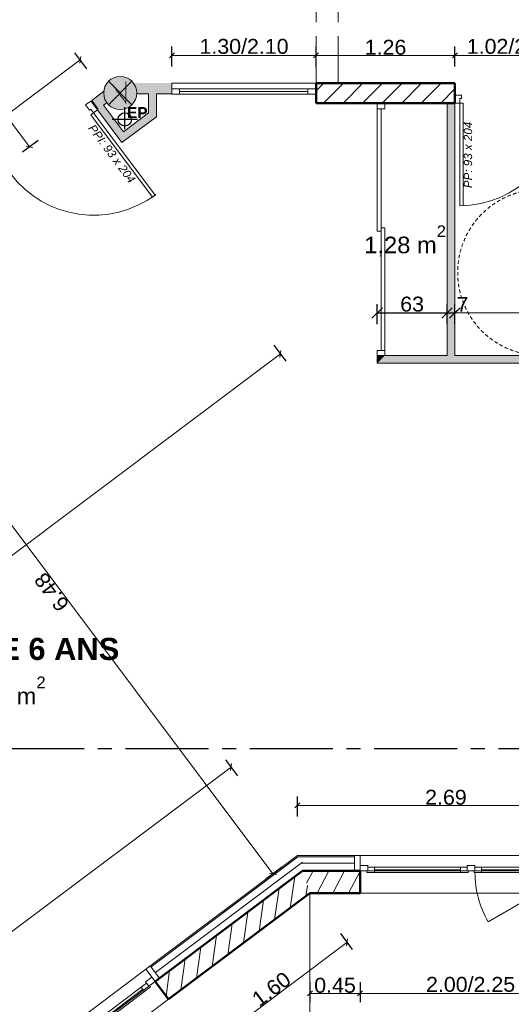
# Model space of a CAD drawing. Extents: x -61922 to -17841, y -51921 to -12831.
# Tile 10 of 22: x -41582 to -37133, y -42765 to -33857. Entities that reach past the tile are written whole.
import ezdxf

# ---------------------------------------------------------------- set-up
doc = ezdxf.new("R2010")
doc.units = 0
doc.header["$LTSCALE"] = 0.1
doc.header["$MEASUREMENT"] = 0
for name, pattern in [('AXES2', [1.125, 0.75, -0.125, 0.125, -0.125]), ('Discontinu', [529.166651, 317.499995, -211.666656]), ('FANTOME2', [1.25, 0.625, -0.125, 0.125, -0.125, 0.125, -0.125]), ('Lignes cachées', [195.611112, 141.111112, -54.5])]:
    doc.linetypes.add(name, pattern=pattern)
doc.layers.get('0').update_dxf_attribs({"lineweight": 9})
doc.layers.get('Defpoints').update_dxf_attribs({"lineweight": 9})
for name, color, linetype, lineweight in [('Cloisons', 7, 'Continuous', 9), ('Cotat_ 1_50', 7, 'Continuous', 9), ('Doublages Inter', 7, 'Continuous', 9), ('Murs Périphériques', 7, 'Continuous', 9), ('Murs Refend', 7, 'Continuous', 9), ('Plomberie Sanitaire', 7, 'Continuous', 9), ('Poteaux', 7, 'Continuous', 9), ('Poutres', 7, 'Continuous', 9), ('Revetement Sols', 7, 'Continuous', 9), ('Texte 2D', 7, 'Continuous', 9), ('Toiture Terrasse', 7, 'Continuous', 9)]:
    doc.layers.add(name, color=color, linetype=linetype, lineweight=lineweight)
doc.styles.add('STYLE_GENERE_2', font='swissc.ttf', dxfattribs={"width": 1.25})
doc.styles.add('STYLE_GENERE_4', font='ariali.ttf')
doc.styles.add('STYLE_GENERE_6', font='arialbd.ttf')
doc.linetypes.add('ISOLATION', pattern='A,0.0001,-0.1,[134,ltypeshp.shx,S=0.1,R=0,X=-0.1,Y=0],-0.2,[134,ltypeshp.shx,S=0.1,R=180,X=0.1,Y=0],-0.1', length=0.4001)
doc.dimstyles.new('COTATION_EN_M', dxfattribs={"dimtxt": 135, "dimasz": 45, "dimexe": 80, "dimexo": 10, "dimgap": 3, "dimtad": 1, "dimlfac": 0.001, "dimzin": 0, "dimdsep": 46, "dimtxsty": 'STYLE_GENERE_2', "dimblk": 'OBLIQUE', "dimcen": 2.5, "dimclrd": 256, "dimclre": 256, "dimclrt": 256, "dimadec": 0, "dimazin": 0, "dimtfac": 1, "dimtix": 1, "dimtmove": 1, "dimatfit": 3, "dimldrblk": 'OBLIQUE', "dimfxl": 100, "dimfxlon": 1, "dimtfillclr": 256, "dimtolj": 1, "dimtzin": 1, "dimlwd": -1, "dimarcsym": 0})
doc.dimstyles.new('COTE CM', dxfattribs={"dimtxt": 135, "dimasz": 95, "dimexe": 80, "dimexo": 10, "dimgap": 10, "dimtad": 1, "dimdec": 0, "dimlfac": 0.1, "dimzin": 0, "dimtxsty": 'STYLE_GENERE_2', "dimblk": 'OBLIQUE', "dimcen": 0.09, "dimclrd": 256, "dimclre": 256, "dimclrt": 256, "dimadec": 0, "dimazin": 0, "dimtfac": 1, "dimtdec": 0, "dimtmove": 1, "dimatfit": 3, "dimfxl": 100, "dimfxlon": 1, "dimtolj": 1, "dimtzin": 0, "dimarcsym": 0})

# ---------------------------------------------------------------- blocks, each defined once
blk = doc.blocks.new('_Oblique')
at = {"color": 0, "linetype": 'ByBlock', "lineweight": -2}
blk.add_line((-0.5, -0.5), (0.5, 0.5), dxfattribs=at)
blk = doc.blocks.new('*D836')
at = {"transparency": 16777216}
blk.add_line((-48037.9, -46892.8), (-39668.3, -40617.8), dxfattribs=at)
at = {"lineweight": -2, "transparency": 16777216}
for p, q in [((-39608.3, -40697.8), (-39716.3, -40553.8)), ((-47977.9, -46972.8), (-48085.9, -46828.8))]:
    blk.add_line(p, q, dxfattribs=at)
at = {"layer": 'Defpoints', "color": 0, "transparency": 16777216}
for p in [(-39668.3, -40617.8), (-39068.2, -41418.2), (-47437.8, -47693.3)]:
    blk.add_point(p, dxfattribs=at)
at = {"transparency": 16777216, "xscale": 45, "yscale": 45, "zscale": 45}
for p, rotation in [((-39668.3, -40617.8), 36.86038092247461), ((-48037.9, -46892.8), 216.8603809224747)]:
    blk.add_blockref('_Oblique', p, dxfattribs=dict(at, rotation=rotation))
at = {"transparency": 16777216, "insert": (-43896.5, -43697.4), "char_height": 135, "attachment_point": 5, "rotation": 36.86038, "style": 'STYLE_GENERE_2'}
blk.add_mtext('\\A1;10.46', dxfattribs=at)
blk = doc.blocks.new('*D843')
at = {"lineweight": -2, "transparency": 16777216}
for p, q in [((-40204.1, -34279.4), (-40204.1, -34099.4)), ((-38899.2, -34279.4), (-38899.2, -34099.4))]:
    blk.add_line(p, q, dxfattribs=at)
at = {"transparency": 16777216}
blk.add_line((-40204.1, -34179.4), (-38899.2, -34179.4), dxfattribs=at)
at = {"layer": 'Defpoints', "color": 0, "transparency": 16777216}
for p in [(-38899.2, -34179.4), (-40204.1, -34350.8), (-38899.2, -34350.8)]:
    blk.add_point(p, dxfattribs=at)
at = {"transparency": 16777216, "xscale": 45, "yscale": 45, "zscale": 45, "rotation": 180}
blk.add_blockref('_Oblique', (-40204.1, -34179.4), dxfattribs=at)
at = {"transparency": 16777216, "xscale": 45, "yscale": 45, "zscale": 45}
blk.add_blockref('_Oblique', (-38899.2, -34179.4), dxfattribs=at)
at = {"transparency": 16777216, "insert": (-39551.6, -34098.9), "char_height": 135, "attachment_point": 5, "style": 'STYLE_GENERE_2'}
blk.add_mtext('\\A1;1.30/2.10', dxfattribs=at)
blk = doc.blocks.new('*D844')
at = {"lineweight": -2, "transparency": 16777216}
for p, q in [((-38899.2, -34279.4), (-38899.2, -34099.4)), ((-37642.6, -34279.4), (-37642.6, -34099.4))]:
    blk.add_line(p, q, dxfattribs=at)
at = {"transparency": 16777216}
blk.add_line((-38899.2, -34179.4), (-37642.6, -34179.4), dxfattribs=at)
at = {"layer": 'Defpoints', "color": 0, "transparency": 16777216}
for p in [(-37642.6, -34179.4), (-38899.2, -34350.8), (-37642.6, -34350.8)]:
    blk.add_point(p, dxfattribs=at)
at = {"transparency": 16777216, "xscale": 45, "yscale": 45, "zscale": 45, "rotation": 180}
blk.add_blockref('_Oblique', (-38899.2, -34179.4), dxfattribs=at)
at = {"transparency": 16777216, "xscale": 45, "yscale": 45, "zscale": 45}
blk.add_blockref('_Oblique', (-37642.6, -34179.4), dxfattribs=at)
at = {"transparency": 16777216, "insert": (-38270.9, -34107), "char_height": 135, "attachment_point": 5, "style": 'STYLE_GENERE_2'}
blk.add_mtext('\\A1;1.26', dxfattribs=at)
blk = doc.blocks.new('*D845')
at = {"lineweight": -2, "transparency": 16777216}
for p, q in [((-37642.6, -34279.4), (-37642.6, -34099.4)), ((-36622.6, -34279.4), (-36622.6, -34099.4))]:
    blk.add_line(p, q, dxfattribs=at)
at = {"transparency": 16777216}
blk.add_line((-37642.6, -34179.4), (-36622.6, -34179.4), dxfattribs=at)
at = {"layer": 'Defpoints', "color": 0, "transparency": 16777216}
for p in [(-36622.6, -34179.4), (-37642.6, -34350.8), (-36622.6, -34350.8)]:
    blk.add_point(p, dxfattribs=at)
at = {"transparency": 16777216, "xscale": 45, "yscale": 45, "zscale": 45, "rotation": 180}
blk.add_blockref('_Oblique', (-37642.6, -34179.4), dxfattribs=at)
at = {"transparency": 16777216, "xscale": 45, "yscale": 45, "zscale": 45}
blk.add_blockref('_Oblique', (-36622.6, -34179.4), dxfattribs=at)
at = {"transparency": 16777216, "insert": (-37132.6, -34098.9), "char_height": 135, "attachment_point": 5, "style": 'STYLE_GENERE_2'}
blk.add_mtext('\\A1;1.02/2.08', dxfattribs=at)
blk = doc.blocks.new('*D863')
at = {"lineweight": -2, "transparency": 16777216}
for p, q in [((-38679.9, -42124.9), (-38572, -42268.9)), ((-39961.1, -43085.4), (-39853.1, -43229.5))]:
    blk.add_line(p, q, dxfattribs=at)
at = {"transparency": 16777216}
blk.add_line((-39901.1, -43165.5), (-38619.9, -42204.9), dxfattribs=at)
at = {"layer": 'Defpoints', "color": 0, "transparency": 16777216}
for p in [(-38954.8, -41758.2), (-38619.9, -42204.9), (-40236, -42718.8)]:
    blk.add_point(p, dxfattribs=at)
at = {"transparency": 16777216, "xscale": 45, "yscale": 45, "zscale": 45}
for p, rotation in [((-38619.9, -42204.9), 36.86038092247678), ((-39901.1, -43165.5), 216.8603809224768)]:
    blk.add_blockref('_Oblique', p, dxfattribs=dict(at, rotation=rotation))
at = {"lineweight": 5, "transparency": 16777216, "insert": (-39303.9, -42627.3), "char_height": 135, "attachment_point": 5, "rotation": 36.86038, "style": 'STYLE_GENERE_2'}
blk.add_mtext('\\A1;1.60', dxfattribs=at)
blk = doc.blocks.new('*D864')
at = {"lineweight": -2, "transparency": 16777216}
for p, q in [((-38954.8, -42565.9), (-38954.8, -42745.9)), ((-38501.4, -42565.9), (-38501.4, -42745.9))]:
    blk.add_line(p, q, dxfattribs=at)
at = {"transparency": 16777216}
blk.add_line((-38954.8, -42665.9), (-38501.4, -42665.9), dxfattribs=at)
at = {"layer": 'Defpoints', "color": 0, "transparency": 16777216}
for p in [(-38954.8, -41758.2), (-38501.4, -41758.2), (-38501.4, -42665.9)]:
    blk.add_point(p, dxfattribs=at)
at = {"transparency": 16777216, "xscale": 45, "yscale": 45, "zscale": 45, "rotation": 180}
blk.add_blockref('_Oblique', (-38954.8, -42665.9), dxfattribs=at)
at = {"transparency": 16777216, "xscale": 45, "yscale": 45, "zscale": 45}
blk.add_blockref('_Oblique', (-38501.4, -42665.9), dxfattribs=at)
at = {"lineweight": 5, "transparency": 16777216, "insert": (-38728.1, -42593.7), "char_height": 135, "attachment_point": 5, "style": 'STYLE_GENERE_2'}
blk.add_mtext('\\A1;0.45', dxfattribs=at)
blk = doc.blocks.new('*D865')
at = {"lineweight": -2, "transparency": 16777216}
for p, q in [((-38501.4, -42565.9), (-38501.4, -42745.9)), ((-36501.4, -42565.9), (-36501.4, -42745.9))]:
    blk.add_line(p, q, dxfattribs=at)
at = {"transparency": 16777216}
blk.add_line((-38501.4, -42665.9), (-36501.4, -42665.9), dxfattribs=at)
at = {"layer": 'Defpoints', "color": 0, "transparency": 16777216}
for p in [(-38501.4, -41758.2), (-36501.4, -41758.2), (-36501.4, -42665.9)]:
    blk.add_point(p, dxfattribs=at)
at = {"transparency": 16777216, "xscale": 45, "yscale": 45, "zscale": 45, "rotation": 180}
blk.add_blockref('_Oblique', (-38501.4, -42665.9), dxfattribs=at)
at = {"transparency": 16777216, "xscale": 45, "yscale": 45, "zscale": 45}
blk.add_blockref('_Oblique', (-36501.4, -42665.9), dxfattribs=at)
at = {"lineweight": 5, "transparency": 16777216, "insert": (-37501.4, -42585.4), "char_height": 135, "attachment_point": 5, "style": 'STYLE_GENERE_2'}
blk.add_mtext('\\A1;2.00/2.25', dxfattribs=at)
blk = doc.blocks.new('*D895')
at = {"lineweight": -2, "transparency": 16777216}
for p, q in [((-38346.9, -36610.1), (-38346.9, -36430.1)), ((-37714.1, -36610.1), (-37714.1, -36430.1)), ((-38346.9, -36510.1), (-37714.1, -36510.1))]:
    blk.add_line(p, q, dxfattribs=at)
at = {"layer": 'Defpoints', "color": 0, "transparency": 16777216}
for p in [(-37714.1, -36510.1), (-38346.9, -36964.7), (-37714.1, -36894.7)]:
    blk.add_point(p, dxfattribs=at)
at = {"lineweight": -2, "transparency": 16777216, "xscale": 95, "yscale": 95, "zscale": 95, "rotation": 180}
blk.add_blockref('_Oblique', (-38346.9, -36510.1), dxfattribs=at)
at = {"lineweight": -2, "transparency": 16777216, "xscale": 95, "yscale": 95, "zscale": 95}
blk.add_blockref('_Oblique', (-37714.1, -36510.1), dxfattribs=at)
at = {"transparency": 16777216, "insert": (-38030.5, -36430.8), "char_height": 135, "attachment_point": 5, "style": 'STYLE_GENERE_2'}
blk.add_mtext('\\A1;63', dxfattribs=at)
blk = doc.blocks.new('*D896')
at = {"lineweight": -2, "transparency": 16777216}
for p, q in [((-37714.1, -36610.1), (-37714.1, -36430.1)), ((-37644.1, -36610.1), (-37644.1, -36430.1)), ((-37714.1, -36510.1), (-37644.1, -36510.1))]:
    blk.add_line(p, q, dxfattribs=at)
at = {"layer": 'Defpoints', "color": 0, "transparency": 16777216}
for p in [(-37644.1, -36510.1), (-37714.1, -36894.7), (-37644.1, -36894.7)]:
    blk.add_point(p, dxfattribs=at)
at = {"lineweight": -2, "transparency": 16777216, "xscale": 95, "yscale": 95, "zscale": 95, "rotation": 180}
blk.add_blockref('_Oblique', (-37714.1, -36510.1), dxfattribs=at)
at = {"lineweight": -2, "transparency": 16777216, "xscale": 95, "yscale": 95, "zscale": 95}
blk.add_blockref('_Oblique', (-37644.1, -36510.1), dxfattribs=at)
at = {"transparency": 16777216, "insert": (-37574.5, -36432), "char_height": 135, "attachment_point": 5, "style": 'STYLE_GENERE_2'}
blk.add_mtext('\\A1;7', dxfattribs=at)
blk = doc.blocks.new('*D897')
at = {"lineweight": -2, "transparency": 16777216}
for p, q in [((-37644.1, -36610.1), (-37644.1, -36430.1)), ((-35576.6, -36610.1), (-35576.6, -36430.1))]:
    blk.add_line(p, q, dxfattribs=at)
at = {"transparency": 16777216}
blk.add_line((-37644.1, -36510.1), (-35576.6, -36510.1), dxfattribs=at)
at = {"layer": 'Defpoints', "color": 0, "transparency": 16777216}
for p in [(-35576.6, -36510.1), (-37644.1, -36894.7), (-35576.6, -36894.7)]:
    blk.add_point(p, dxfattribs=at)
at = {"transparency": 16777216, "xscale": 45, "yscale": 45, "zscale": 45, "rotation": 180}
blk.add_blockref('_Oblique', (-37644.1, -36510.1), dxfattribs=at)
at = {"transparency": 16777216, "xscale": 45, "yscale": 45, "zscale": 45}
blk.add_blockref('_Oblique', (-35576.6, -36510.1), dxfattribs=at)
at = {"transparency": 16777216, "insert": (-36610.4, -36437.7), "char_height": 135, "attachment_point": 5, "style": 'STYLE_GENERE_2'}
blk.add_mtext('\\A1;2.07', dxfattribs=at)
blk = doc.blocks.new('*D941')
at = {"lineweight": -2, "ltscale": 10, "transparency": 16777216}
for p, q in [((-43257.9, -36459.6), (-43113.9, -36351.7)), ((-39210.3, -41524.8), (-39354.4, -41632.8))]:
    blk.add_line(p, q, dxfattribs=at)
at = {"ltscale": 10, "transparency": 16777216}
blk.add_line((-43177.9, -36399.6), (-39290.4, -41584.8), dxfattribs=at)
at = {"layer": 'Defpoints', "color": 0, "ltscale": 10, "transparency": 16777216}
for p in [(-44354.3, -37281.7), (-39068.2, -41418.2), (-39290.4, -41584.8)]:
    blk.add_point(p, dxfattribs=at)
at = {"ltscale": 10, "transparency": 16777216, "xscale": 45, "yscale": 45, "zscale": 45}
for p, rotation in [((-43177.9, -36399.6), 126.8603809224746), ((-39290.4, -41584.8), 306.8603809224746)]:
    blk.add_blockref('_Oblique', p, dxfattribs=dict(at, rotation=rotation))
at = {"ltscale": 10, "transparency": 16777216, "insert": (-41292, -39035.6), "char_height": 135, "attachment_point": 5, "rotation": 126.86038, "style": 'STYLE_GENERE_2'}
blk.add_mtext('\\A1;6.48', dxfattribs=at)
blk = doc.blocks.new('*D946')
at = {"lineweight": -2, "ltscale": 10, "transparency": 16777216}
for p, q in [((-40974, -34299.9), (-41081.9, -34155.9)), ((-42710.6, -35601.9), (-42818.6, -35457.9))]:
    blk.add_line(p, q, dxfattribs=at)
at = {"ltscale": 10, "transparency": 16777216}
blk.add_line((-42770.6, -35521.9), (-41034, -34219.9), dxfattribs=at)
at = {"layer": 'Defpoints', "color": 0, "ltscale": 10, "transparency": 16777216}
for p in [(-41034, -34219.9), (-40820.8, -34504.2), (-42557.4, -35806.2)]:
    blk.add_point(p, dxfattribs=at)
at = {"ltscale": 10, "transparency": 16777216, "xscale": 45, "yscale": 45, "zscale": 45}
for p, rotation in [((-41034, -34219.9), 36.86038092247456), ((-42770.6, -35521.9), 216.8603809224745)]:
    blk.add_blockref('_Oblique', p, dxfattribs=dict(at, rotation=rotation))
at = {"ltscale": 10, "transparency": 16777216, "insert": (-41944.9, -34814.1), "char_height": 135, "attachment_point": 5, "rotation": 36.86038, "style": 'STYLE_GENERE_2'}
blk.add_mtext('\\A1;2.17', dxfattribs=at)
blk = doc.blocks.new('*D949')
at = {"lineweight": -2, "ltscale": 10, "transparency": 16777216}
for p, q in [((-43888.6, -31979.9), (-43744.6, -31871.9)), ((-41413.1, -34948.3), (-41557.1, -35056.3))]:
    blk.add_line(p, q, dxfattribs=at)
at = {"ltscale": 10, "transparency": 16777216}
blk.add_line((-43808.6, -31919.9), (-41493.1, -35008.3), dxfattribs=at)
at = {"layer": 'Defpoints', "color": 0, "ltscale": 10, "transparency": 16777216}
for p in [(-44423.2, -32380.7), (-41147.1, -34748.8), (-41493.1, -35008.3)]:
    blk.add_point(p, dxfattribs=at)
at = {"ltscale": 10, "transparency": 16777216, "xscale": 45, "yscale": 45, "zscale": 45}
for p, rotation in [((-43808.6, -31919.9), 126.8603809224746), ((-41493.1, -35008.3), 306.8603809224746)]:
    blk.add_blockref('_Oblique', p, dxfattribs=dict(at, rotation=rotation))
at = {"ltscale": 10, "transparency": 16777216, "insert": (-42708.7, -33507.5), "char_height": 135, "attachment_point": 5, "rotation": 126.86038, "style": 'STYLE_GENERE_2'}
blk.add_mtext('\\A1;3.86', dxfattribs=at)
blk = doc.blocks.new('*D955')
at = {"lineweight": -2, "ltscale": 10, "transparency": 16777216}
for p, q in [((-39282.5, -36800.6), (-39174.6, -36944.6)), ((-45605.2, -41790.9), (-45713.2, -41646.9))]:
    blk.add_line(p, q, dxfattribs=at)
at = {"ltscale": 10, "transparency": 16777216}
blk.add_line((-45665.2, -41710.9), (-39222.6, -36880.6), dxfattribs=at)
at = {"layer": 'Defpoints', "color": 0, "ltscale": 10, "transparency": 16777216}
for p in [(-40656.3, -34968.3), (-39222.6, -36880.6), (-45499.5, -41931.9)]:
    blk.add_point(p, dxfattribs=at)
at = {"ltscale": 10, "transparency": 16777216, "xscale": 45, "yscale": 45, "zscale": 45}
for p, rotation in [((-39222.6, -36880.6), 36.86038092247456), ((-45665.2, -41710.9), 216.8603809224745)]:
    blk.add_blockref('_Oblique', p, dxfattribs=dict(at, rotation=rotation))
at = {"ltscale": 10, "transparency": 16777216, "insert": (-42487.2, -39237.9), "char_height": 135, "attachment_point": 5, "rotation": 36.86038, "style": 'STYLE_GENERE_2'}
blk.add_mtext('\\A1;8.05', dxfattribs=at)
blk = doc.blocks.new('*D959')
at = {"lineweight": -2, "ltscale": 10, "transparency": 16777216}
for p, q in [((-39068.2, -41064.8), (-39068.2, -40884.8)), ((-36380.6, -41064.8), (-36380.6, -40884.8))]:
    blk.add_line(p, q, dxfattribs=at)
at = {"ltscale": 10, "transparency": 16777216}
blk.add_line((-39068.2, -40964.8), (-36380.6, -40964.8), dxfattribs=at)
at = {"layer": 'Defpoints', "color": 0, "ltscale": 10, "transparency": 16777216}
for p in [(-36380.6, -40964.8), (-39068.2, -41418.2), (-36380.6, -41418.2)]:
    blk.add_point(p, dxfattribs=at)
at = {"ltscale": 10, "transparency": 16777216, "xscale": 45, "yscale": 45, "zscale": 45, "rotation": 180}
blk.add_blockref('_Oblique', (-39068.2, -40964.8), dxfattribs=at)
at = {"ltscale": 10, "transparency": 16777216, "xscale": 45, "yscale": 45, "zscale": 45}
blk.add_blockref('_Oblique', (-36380.6, -40964.8), dxfattribs=at)
at = {"ltscale": 10, "transparency": 16777216, "insert": (-37724.4, -40892.5), "char_height": 135, "attachment_point": 5, "style": 'STYLE_GENERE_2'}
blk.add_mtext('\\A1;2.69', dxfattribs=at)

msp = doc.modelspace()

# ---------------------------------------------------------------- hatches: boundary and pattern name
at = {"layer": 'Cloisons', "linetype": 'Continuous', "lineweight": 60}
for points in [[(-40563.604, -34430.797), (-40520.612, -34530.797), (-40204.062, -34530.797), (-40204.062, -34430.797)], [(-40938.228, -34592.266), (-40878.241, -34672.276), (-40793.038, -34608.396), (-40853.025, -34528.386)], [(-40853.025, -34528.386), (-40793.038, -34608.396), (-40793.02, -34608.382), (-40774.336, -34594.374), (-40821.653, -34520.243), (-40811.027, -34496.898)], [(-37644.128, -36894.662), (-37642.558, -34610.797), (-37714.128, -34610.797), (-37714.128, -36894.662)]]:
    msp.add_hatch(color=7, dxfattribs=at).paths.add_polyline_path(points)
for points in [[(-40521.653, -34526.671), (-40521.653, -34520.243), (-40522.672, -34526.671)], [(-40344.74, -34734.73), (-40344.74, -34526.671), (-40414.74, -34526.671), (-40414.74, -34699.723)], [(-40878.241, -34672.276), (-40656.29, -34968.312), (-40642.274, -34870.315), (-40822.234, -34630.285)], [(-40414.74, -34699.723), (-40642.274, -34870.315), (-40656.29, -34968.312), (-40344.74, -34734.73)], [(-38276.935, -36893.37), (-38346.935, -36893.37), (-38346.935, -36964.662), (-38276.935, -36894.662)], [(-38276.935, -36894.662), (-38346.935, -36964.662), (-36380.551, -36964.662), (-36380.551, -36894.662)]]:
    msp.add_hatch(color=7, dxfattribs=at).paths.add_polyline_path(points, flags=0)
at = {"layer": 'Murs Périphériques', "linetype": 'Continuous', "lineweight": 15}
h = msp.add_hatch(dxfattribs=at)
h.set_pattern_fill('ANSI31', scale=1000, style=0)
h.set_pattern_definition([(81.8604, (-49431.77, -45033.68), (-123.7407, 17.6982), [])])
h.paths.add_polyline_path([(-40355.969, -42558.745), (-40235.995, -42718.765), (-38954.85, -41758.239), (-39021.498, -41558.239)], flags=0)
h = msp.add_hatch(dxfattribs=at)
h.set_pattern_fill('ANSI31', scale=1000, angle=160, style=0)
h.set_pattern_definition([(241.8604, (-49431.77, -45033.68), (110.2251, -58.9527), [])])
h.paths.add_polyline_path([(-39021.498, -41558.239), (-38954.85, -41758.239), (-38501.425, -41758.239), (-38501.425, -41558.239)], flags=0)
at = {"layer": 'Murs Refend', "linetype": 'Continuous', "lineweight": 9}
h = msp.add_hatch(dxfattribs=at)
h.set_pattern_fill('ANSI31', scale=1000, style=0)
h.set_pattern_definition([(45, (-49431.77, -45033.68), (-88.3883, 88.3883), [])])
h.paths.add_polyline_path([(-37642.558, -34610.797), (-37642.558, -34430.797), (-38899.181, -34430.797), (-38899.181, -34610.797)], flags=0)
at = {"layer": 'Poteaux', "linetype": 'Continuous', "lineweight": 15}
msp.add_hatch(color=7, dxfattribs=at).paths.add_polyline_path([(-40521.653, -34520.243, 0.41421356), (-40671.653, -34370.243, 0.41421356), (-40821.653, -34520.243, 0.41421356), (-40671.653, -34670.243, 0.41421356)], flags=0)

# ---------------------------------------------------------------- linework, layer by layer
at = {"lineweight": 50}
for p, q in [((-38899.181, -34430.797), (-38899.181, -34610.797)), ((-37642.558, -34430.797), (-38899.181, -34430.797)), ((-37642.558, -34610.797), (-37642.558, -34430.797)), ((-38899.181, -34610.797), (-37642.558, -34610.797)), ((-39021.498, -41558.239), (-40355.969, -42558.745)), ((-38501.425, -41558.239), (-39021.498, -41558.239)), ((-38501.425, -41758.239), (-38501.425, -41558.239)), ((-40235.995, -42718.765), (-38954.85, -41758.239)), ((-38954.85, -41758.239), (-38501.425, -41758.239)), ((-40355.969, -42558.745), (-40235.995, -42718.765))]:
    msp.add_line(p, q, dxfattribs=at)
at = {"linetype": 'AXES2', "lineweight": 30, "ltscale": 10000}
msp.add_line((-22998.781, -40452.808), (-60982.99, -40452.808), dxfattribs=at)
msp.add_line((-38954.85, -41758.239), (-38954.85, -44245.861))
for points in [[(-38551.427, -41558.239), (-38501.427, -41558.239), (-38501.427, -41418.239), (-38551.427, -41418.239)], [(-40355.969, -42558.745), (-40315.964, -42528.752), (-40399.945, -42416.738), (-40439.95, -42446.731)]]:
    msp.add_lwpolyline(points, close=True)
at = {"layer": 'Cloisons', "color": 7, "linetype": 'Continuous'}
for p, q in [((-40204.062, -34530.797), (-40204.062, -34430.797)), ((-38899.181, -34430.797), (-38904.062, -34430.797)), ((-38899.181, -34530.797), (-38899.181, -34430.797)), ((-40820.795, -34504.222), (-40930.227, -34586.267)), ((-40521.791, -34526.671), (-40414.74, -34526.671)), ((-40414.74, -34526.671), (-40414.74, -34699.723)), ((-40344.74, -34734.73), (-40344.74, -34526.671)), ((-40344.74, -34526.671), (-40205.103, -34526.671)), ((-38904.062, -34530.797), (-38899.181, -34530.797)), ((-40870.24, -34666.277), (-40930.227, -34586.267)), ((-40822.234, -34630.285), (-40793.024, -34608.385)), ((-40642.274, -34870.315), (-40822.234, -34630.285)), ((-37714.128, -34618.862), (-37714.128, -36894.662)), ((-37644.128, -36894.662), (-37644.128, -34618.862)), ((-40878.241, -34672.276), (-40656.29, -34968.312)), ((-40656.29, -34968.312), (-40344.74, -34734.73)), ((-40414.74, -34699.723), (-40642.274, -34870.315)), ((-38346.935, -36893.37), (-38276.935, -36893.37)), ((-38346.935, -36893.37), (-38346.935, -36964.662)), ((-38346.935, -36964.662), (-36380.551, -36964.662)), ((-38276.935, -36894.662), (-38276.935, -36893.37)), ((-37714.128, -36894.662), (-38276.935, -36894.662)), ((-36309.302, -36894.662), (-37644.128, -36894.662))]:
    msp.add_line(p, q, dxfattribs=at)
at = {"layer": 'Cloisons'}
for p, q in [((-38904.062, -34430.797), (-40204.062, -34430.797)), ((-40204.062, -34430.797), (-38904.062, -34430.797)), ((-40134.062, -34480.797), (-38974.062, -34480.797)), ((-40134.062, -34505.797), (-38974.062, -34505.797)), ((-40134.062, -34530.797), (-38974.062, -34530.797)), ((-40938.228, -34592.266), (-40986.234, -34628.258)), ((-40986.234, -34628.258), (-40950.241, -34676.264)), ((-38346.935, -34663.643), (-38346.935, -34610.797)), ((-38276.935, -34610.797), (-38276.935, -34663.643)), ((-40380.372, -35461.358), (-40938.248, -34717.266)), ((-40938.24, -34667.266), (-40914.245, -34699.27)), ((-40914.245, -34699.27), (-40878.241, -34672.276)), ((-40914.245, -34699.27), (-40356.369, -35443.362)), ((-38331.935, -34663.643), (-38346.935, -34663.643)), ((-38311.935, -34663.643), (-38346.935, -34663.643)), ((-38346.935, -34663.643), (-38346.935, -35771.007)), ((-38276.935, -34663.643), (-38331.935, -34663.643)), ((-38311.935, -35771.007), (-38311.935, -34663.643)), ((-40356.369, -35443.362), (-40380.372, -35461.358)), ((-38311.935, -35741.007), (-38311.935, -36848.37)), ((-38276.935, -36848.37), (-38276.935, -35741.007)), ((-38331.935, -36848.37), (-38346.935, -36848.37)), ((-38346.935, -36848.37), (-38346.935, -36893.37)), ((-38276.935, -36848.37), (-38331.935, -36848.37)), ((-38311.935, -36848.37), (-38276.935, -36848.37)), ((-38276.935, -36893.37), (-38276.935, -36848.37))]:
    msp.add_line(p, q, dxfattribs=at)
at = {"layer": 'Cloisons', "color": 59, "linetype": 'Continuous', "lineweight": 20}
for p, q in [((-40204.062, -34530.797), (-40204.062, -34480.797)), ((-40204.062, -34480.797), (-40134.062, -34480.797)), ((-40134.062, -34530.797), (-40204.062, -34530.797)), ((-40134.062, -34480.797), (-40134.062, -34530.797)), ((-38974.062, -34530.797), (-38974.062, -34480.797)), ((-38974.062, -34480.797), (-38899.181, -34480.797)), ((-38904.062, -34530.797), (-38974.062, -34530.797)), ((-40932.229, -34600.267), (-40938.228, -34592.266)), ((-40884.24, -34664.275), (-40932.229, -34600.267)), ((-40950.241, -34676.264), (-40938.24, -34667.266)), ((-40938.248, -34717.266), (-40914.245, -34699.27)), ((-40878.241, -34672.276), (-40884.24, -34664.275)), ((-38346.935, -35771.007), (-38311.935, -35771.007)), ((-38276.935, -35741.007), (-38311.935, -35741.007)), ((-38346.935, -36893.37), (-38336.935, -36893.37)), ((-38336.935, -36893.37), (-38286.935, -36893.37)), ((-38286.935, -36893.37), (-38276.935, -36893.37))]:
    msp.add_line(p, q, dxfattribs=at)
at = {"layer": 'Cloisons', "color": 7, "linetype": 'ISOLATION', "ltscale": 1550}
for p, q in [((-39021.884, -41479.95), (-40353.677, -42478.45)), ((-38550.862, -41488.239), (-39032.375, -41488.239))]:
    msp.add_line(p, q, dxfattribs=at)
at = {"layer": 'Cloisons'}
msp.add_arc((-40912.739, -34685.7), 940, 216.8603809, 306.8603809, dxfattribs=at)
at = {"layer": 'Cotat_ 1_50', "color": 7, "linetype": 'Continuous', "lineweight": 20}
msp.add_line((-37642.558, -34907.857), (-37642.558, -35095.357), dxfattribs=at)
msp.add_line((-37642.558, -34907.857), (-37642.558, -35095.357), dxfattribs=at)
at = {"layer": 'Doublages Inter', "color": 7, "linetype": 'Continuous'}
for p, q in [((-39068.152, -41418.239), (-40439.95, -42446.731)), ((-38501.427, -41418.239), (-39068.152, -41418.239)), ((-38501.427, -41418.239), (-38501.427, -41558.239)), ((-39063.82, -41431.239), (-40392.147, -42427.139)), ((-38551.427, -41431.239), (-39063.82, -41431.239)), ((-40355.969, -42558.745), (-39021.498, -41558.239)), ((-39021.498, -41558.239), (-38501.427, -41558.239)), ((-40439.95, -42446.731), (-40355.969, -42558.745))]:
    msp.add_line(p, q, dxfattribs=at)
at = {"layer": 'Doublages Inter'}
for p, q in [((-38501.427, -41418.239), (-36501.427, -41418.239)), ((-38501.427, -41418.239), (-36501.427, -41418.239)), ((-38501.427, -41508.239), (-38431.427, -41508.239)), ((-38431.427, -41508.239), (-38431.427, -41558.239)), ((-37531.427, -41508.239), (-37461.427, -41508.239)), ((-37531.427, -41558.239), (-37531.427, -41508.239)), ((-37461.427, -41508.239), (-37461.427, -41558.239)), ((-38431.427, -41558.239), (-38501.427, -41558.239)), ((-38439.427, -41573.239), (-38441.427, -41558.239)), ((-38441.427, -41558.239), (-38431.427, -41558.239)), ((-38371.427, -41573.239), (-38439.427, -41573.239)), ((-38431.427, -41523.239), (-38371.427, -41523.239)), ((-38431.427, -41558.239), (-38431.427, -41523.239)), ((-38371.427, -41523.239), (-38371.427, -41573.239)), ((-38371.427, -41523.239), (-37591.427, -41523.239)), ((-38371.427, -41548.239), (-37591.427, -41548.239)), ((-38371.427, -41573.239), (-37591.427, -41573.239)), ((-37531.427, -41523.239), (-37591.427, -41523.239)), ((-37591.427, -41523.239), (-37591.427, -41573.239)), ((-37591.427, -41573.239), (-37523.427, -41573.239)), ((-37531.427, -41558.239), (-37531.427, -41523.239)), ((-37461.427, -41558.239), (-37531.427, -41558.239)), ((-37521.427, -41558.239), (-37531.427, -41558.239)), ((-37523.427, -41573.239), (-37521.427, -41558.239)), ((-37469.427, -41573.239), (-37471.427, -41558.239)), ((-37471.427, -41558.239), (-37461.427, -41558.239)), ((-37401.427, -41573.239), (-37469.427, -41573.239)), ((-37461.427, -41523.239), (-37401.427, -41523.239)), ((-37461.427, -41558.239), (-37461.427, -41523.239)), ((-37401.427, -41523.239), (-37401.427, -41573.239)), ((-37401.427, -41523.239), (-36631.427, -41523.239)), ((-37401.427, -41548.239), (-36631.427, -41548.239)), ((-37401.427, -41573.239), (-36631.427, -41573.239)), ((-36571.427, -41573.239), (-37342.19, -42018.239)), ((-42520.209, -44006.386), (-40439.95, -42446.731)), ((-40439.95, -42446.731), (-42520.209, -44006.386)), ((-40432.971, -42572.733), (-40480.977, -42608.725)), ((-40385.962, -42518.74), (-40441.969, -42560.731)), ((-40441.969, -42560.731), (-40411.976, -42600.736)), ((-40411.976, -42600.736), (-40432.971, -42572.733)), ((-40411.976, -42600.736), (-40355.969, -42558.745)), ((-40480.977, -42608.725), (-41505.105, -43376.554)), ((-40465.98, -42628.727), (-41490.108, -43396.557)), ((-40450.984, -42648.73), (-41475.111, -43416.559)), ((-40480.977, -42608.725), (-40450.984, -42648.73)), ((-40450.984, -42648.73), (-40396.577, -42607.939)), ((-40403.975, -42594.737), (-40411.976, -42600.736)), ((-40396.577, -42607.939), (-40403.975, -42594.737))]:
    msp.add_line(p, q, dxfattribs=at)
at = {"layer": 'Doublages Inter', "color": 59, "linetype": 'Continuous', "lineweight": 20}
for p, q in [((-38501.427, -41558.239), (-38501.427, -41508.239)), ((-40355.969, -42558.745), (-40385.962, -42518.74))]:
    msp.add_line(p, q, dxfattribs=at)
at = {"layer": 'Doublages Inter'}
msp.add_arc((-36571.427, -41573.239), 890, 180, 210, dxfattribs=at)
at = {"layer": 'Murs Périphériques', "color": 7, "linetype": 'Continuous'}
for p, q in [((-39021.498, -41558.239), (-40355.969, -42558.745)), ((-38501.425, -41558.239), (-39021.498, -41558.239)), ((-40235.995, -42718.765), (-38954.85, -41758.239)), ((-38954.85, -41758.239), (-38501.425, -41758.239))]:
    msp.add_line(p, q, dxfattribs=at)
at = {"layer": 'Murs Périphériques', "linetype": 'Continuous'}
for p, q in [((-38501.425, -41758.239), (-38501.425, -41558.239)), ((-40355.969, -42558.745), (-40235.995, -42718.765)), ((-40235.995, -42718.765), (-45436.795, -46618.016))]:
    msp.add_line(p, q, dxfattribs=at)
at = {"layer": 'Murs Périphériques'}
for p, q in [((-36501.427, -41558.239), (-38501.425, -41558.239)), ((-36501.427, -41758.239), (-38501.425, -41758.239)), ((-40355.969, -42558.745), (-45556.769, -46457.996))]:
    msp.add_line(p, q, dxfattribs=at)
at = {"layer": 'Murs Refend', "color": 7, "linetype": 'Continuous'}
for p, q in [((-37642.558, -34430.797), (-38899.181, -34430.797)), ((-38899.181, -34430.797), (-38899.181, -34610.797)), ((-37642.558, -34430.797), (-37642.558, -34610.797)), ((-38899.181, -34610.797), (-37642.558, -34610.797))]:
    msp.add_line(p, q, dxfattribs=at)
at = {"layer": 'Murs Refend', "color": 59, "linetype": 'Continuous', "lineweight": 20}
for p, q in [((-37642.558, -34550.797), (-37642.558, -34540.797)), ((-37642.558, -34600.797), (-37642.558, -34550.797)), ((-37642.558, -34610.797), (-37642.558, -34600.797))]:
    msp.add_line(p, q, dxfattribs=at)
at = {"layer": 'Murs Refend'}
for p, q in [((-37642.558, -34540.797), (-37582.558, -34540.797)), ((-37582.558, -34540.797), (-37582.558, -34570.797)), ((-37597.558, -34610.797), (-37642.558, -34610.797)), ((-37582.558, -34570.797), (-37597.558, -34570.797)), ((-37597.558, -34570.797), (-37597.558, -34610.797)), ((-37567.558, -34610.797), (-37597.558, -34610.797)), ((-37597.558, -34610.797), (-37597.558, -35540.797)), ((-37567.558, -35540.797), (-37567.558, -34610.797))]:
    msp.add_line(p, q, dxfattribs=at)
msp.add_arc((-37607.799, -34601.128), 940.24, 270.6240368, 359.9938913, dxfattribs=at)
at = {"layer": 'Plomberie Sanitaire', "linetype": 'Discontinu'}
msp.add_circle((-36868.129, -36143.688), 750, dxfattribs=at)
at = {"layer": 'Poteaux', "color": 7, "linetype": 'Continuous', "lineweight": 20}
for p, q in [((-40565.587, -34626.309), (-40777.719, -34414.177)), ((-40565.587, -34414.177), (-40777.719, -34626.309))]:
    msp.add_line(p, q, dxfattribs=at)
at = {"layer": 'Poteaux', "color": 7, "linetype": 'Continuous'}
msp.add_circle((-40671.653, -34520.243), 150, dxfattribs=at)
at = {"layer": 'Poutres', "color": 7, "linetype": 'FANTOME2', "ltscale": 10000}
for p, q in [((-38900.222, -27755.357), (-38900.222, -34418.471)), ((-38700.222, -27755.357), (-38700.222, -34418.533))]:
    msp.add_line(p, q, dxfattribs=at)
at = {"layer": 'Poutres', "color": 7, "linetype": 'Lignes cachées', "lineweight": 20}
for p, q in [((-40742.511, -34445.529), (-40622.538, -34605.549)), ((-40620.371, -34417.936), (-40620.433, -34617.936))]:
    msp.add_line(p, q, dxfattribs=at)
at = {"layer": 'Toiture Terrasse', "color": 7, "linetype": 'Continuous', "lineweight": 25}
for p, q in [((-40630.759, -34848.57), (-40630.759, -34649.148)), ((-40516.963, -34758.921), (-40744.556, -34758.921))]:
    msp.add_line(p, q, dxfattribs=at)
msp.add_circle((-40630.811, -34758.921), 60, dxfattribs=at)

# ---------------------------------------------------------------- texts
at = {"layer": 'Cloisons', "insert": (-40966.677, -34840.408), "char_height": 75, "attachment_point": 7, "rotation": 306.8603809, "style": 'STYLE_GENERE_4'}
msp.add_mtext('{PPI: 93 x 204}', dxfattribs=at)
at = {"layer": 'Murs Refend', "insert": (-37486.636, -35380.282), "char_height": 75, "attachment_point": 7, "rotation": 90, "style": 'STYLE_GENERE_4'}
msp.add_mtext('{PP: 93 x 204}', dxfattribs=at)
at = {"layer": 'Revetement Sols', "color": 7, "linetype": 'Continuous', "lineweight": 20, "char_height": 150, "attachment_point": 7, "style": 'STYLE_GENERE_2'}
for s, insert in [('{1,28 m\\A1{\\H0.7x;\\S2^  ;}}', (-38464.101, -35997.554)), ('{80,32 m\\A1{\\H0.7x;\\S2^  ;}}', (-42206.676, -40079.56))]:
    msp.add_mtext(s, dxfattribs=dict(at, insert=insert))
at = {"layer": 'Texte 2D', "color": 7, "style": 'STYLE_GENERE_6'}
msp.add_text('Pôle + DE 6 ANS', height=200, dxfattribs=at).set_placement((-42877.121, -39649.399))
at = {"layer": 'Toiture Terrasse', "color": 7, "style": 'STYLE_GENERE_6'}
msp.add_text('EP', height=100, dxfattribs=at).set_placement((-40610.594, -34747.435))

# ---------------------------------------------------------------- dimensions: what is measured, and where the dimension line sits
at = {"ltscale": 10}
for base, p1, p2, angle, picture, middle in [((-41493.097, -35008.274), (-44423.247, -32380.738), (-41147.064, -34748.839), 126.8603809, '*D949', (-42708.683, -33507.454)), ((-41033.956, -34219.91), (-42557.426, -35806.244), (-40820.795, -34504.222), 36.8603809, '*D946', (-41944.877, -34814.093)), ((-39222.552, -36880.625), (-45499.5, -41931.943), (-40656.29, -34968.312), 36.8603809, '*D955', (-42487.243, -39237.936)), ((-39290.352, -41584.831), (-44354.331, -37281.659), (-39068.152, -41418.239), 126.8603809, '*D941', (-41291.971, -39035.604))]:
    dim = msp.add_linear_dim(base=base, p1=p1, p2=p2, angle=angle, dimstyle='COTATION_EN_M', dxfattribs=at)
    dim.commit()
    dim.dimension.update_dxf_attribs({"geometry": picture, "text_midpoint": middle})
for base, p1, p2, text, picture, middle in [((-38899.181, -34179.366), (-40204.062, -34350.797), (-38899.181, -34350.797), '1.30/2.10', '*D843', (-39551.621, -34098.917)), ((-36622.558, -34179.366), (-37642.558, -34350.797), (-36622.558, -34350.797), '1.02/2.08', '*D845', (-37132.558, -34098.917))]:
    dim = msp.add_linear_dim(base=base, p1=p1, p2=p2, text=text, dimstyle='COTATION_EN_M')
    dim.commit()
    dim.dimension.update_dxf_attribs({"geometry": picture, "text_midpoint": middle})
for base, p1, p2, dimstyle, picture, middle in [((-37642.558, -34179.366), (-38899.181, -34350.797), (-37642.558, -34350.797), 'COTATION_EN_M', '*D844', (-38270.869, -34106.982)), ((-37714.128, -36510.072), (-38346.935, -36964.662), (-37714.128, -36894.662), 'COTE CM', '*D895', (-38030.531, -36430.775)), ((-35576.647, -36510.072), (-37644.128, -36894.662), (-35576.647, -36894.662), 'COTATION_EN_M', '*D897', (-36610.388, -36437.687))]:
    dim = msp.add_linear_dim(base=base, p1=p1, p2=p2, dimstyle=dimstyle)
    dim.commit()
    dim.dimension.update_dxf_attribs({"geometry": picture, "text_midpoint": middle})
dim = msp.add_linear_dim(base=(-37644.128, -36510.072), p1=(-37714.128, -36894.662), p2=(-37644.128, -36894.662), dimstyle='COTE CM')
dim.commit()
dim.dimension.update_dxf_attribs({"geometry": '*D896', "text_midpoint": (-37574.482, -36509.461), "dimtype": 160})
dim = msp.add_aligned_dim(p1=(-47437.762, -47693.275), p2=(-39068.152, -41418.239), distance=1000.469, dimstyle='COTATION_EN_M')
dim.commit()
dim.dimension.update_dxf_attribs({"geometry": '*D836', "text_midpoint": (-43896.474, -43697.437)})
dim = msp.add_linear_dim(base=(-36380.551, -40964.837), p1=(-39068.152, -41418.239), p2=(-36380.551, -41418.239), dimstyle='COTATION_EN_M', dxfattribs=at)
dim.commit()
dim.dimension.update_dxf_attribs({"geometry": '*D959', "text_midpoint": (-37724.352, -40892.453)})
at = {"lineweight": 5}
dim = msp.add_aligned_dim(p1=(-40235.995, -42718.765), p2=(-38954.85, -41758.239), distance=-558.293, dimstyle='COTATION_EN_M', dxfattribs=at)
dim.commit()
dim.dimension.update_dxf_attribs({"geometry": '*D863', "text_midpoint": (-39303.89, -42627.347)})
dim = msp.add_linear_dim(base=(-38501.425, -42665.867), p1=(-38954.85, -41758.239), p2=(-38501.425, -41758.239), dimstyle='COTATION_EN_M', dxfattribs=at)
dim.commit()
dim.dimension.update_dxf_attribs({"geometry": '*D864', "text_midpoint": (-38728.138, -42593.657)})
dim = msp.add_linear_dim(base=(-36501.427, -42665.867), p1=(-38501.425, -41758.239), p2=(-36501.427, -41758.239), text='2.00/2.25', dimstyle='COTATION_EN_M', dxfattribs=at)
dim.commit()
dim.dimension.update_dxf_attribs({"geometry": '*D865', "text_midpoint": (-37501.426, -42585.417)})

doc.saveas('drawing.dxf')
